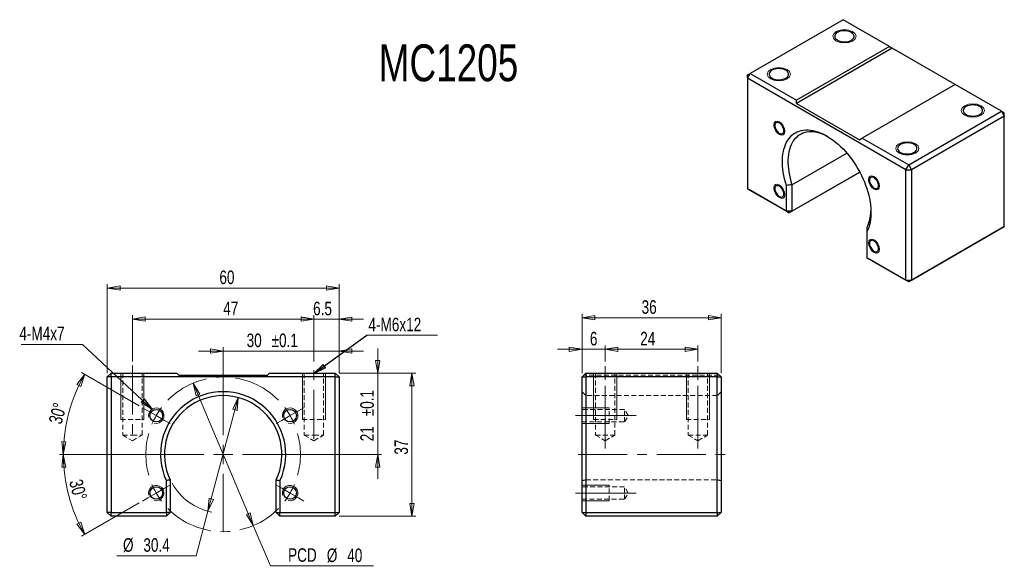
# Model space of a CAD drawing. Header units: millimetres. Extents: x 25 to 280, y 52 to 193.
import ezdxf

# ---------------------------------------------------------------- set-up
doc = ezdxf.new("R2010")
doc.units = ezdxf.units.MM
doc.linetypes.add('CENTERX2', pattern=[20.32, 12.7, -2.54, 2.54, -2.54])
doc.linetypes.add('HIDDEN', pattern=[1.905, 1.27, -0.635])
doc.styles.add('SLDTEXTSTYLE0', font='TXT', dxfattribs={"width": 0.75})
doc.dimstyles.new('SLDDIMSTYLE0', dxfattribs={"dimtxt": 3.5, "dimasz": 3.302, "dimexe": 0, "dimexo": 0.0625, "dimgap": 0.875, "dimtad": 1, "dimrnd": 1e-09, "dimzin": 12, "dimdsep": 46, "dimtxsty": 'SLDTEXTSTYLE0', "dimblk1": 'CLOSED', "dimblk2": 'CLOSED', "dimsah": 1, "dimcen": 0.09, "dimadec": 0, "dimazin": 3, "dimtol": 1, "dimtp": 0.1, "dimtm": 0.1, "dimtfac": 1, "dimtdec": 1, "dimtmove": 0, "dimatfit": 0, "dimldrblk": 'CLOSED', "dimfxl": 0, "dimfrac": 2, "dimtolj": 1, "dimarcsym": 0})
doc.dimstyles.new('SLDDIMSTYLE1', dxfattribs={"dimtxt": 3.5, "dimasz": 3.302, "dimexe": 0, "dimexo": 0.0625, "dimgap": 0.875, "dimtad": 1, "dimdec": 1, "dimrnd": 1e-09, "dimzin": 12, "dimdsep": 46, "dimtxsty": 'SLDTEXTSTYLE0', "dimblk1": 'CLOSED', "dimblk2": 'CLOSED', "dimsah": 1, "dimcen": 0.09, "dimadec": 0, "dimazin": 3, "dimtol": 1, "dimtp": 0.1, "dimtm": 0.1, "dimtfac": 1, "dimtdec": 1, "dimtmove": 0, "dimatfit": 0, "dimldrblk": 'CLOSED', "dimfxl": 0, "dimfrac": 2, "dimtolj": 1, "dimarcsym": 0})
doc.dimstyles.new('SLDDIMSTYLE2', dxfattribs={"dimtxt": 3.5, "dimasz": 3.302, "dimexe": 0, "dimexo": 0.0625, "dimgap": 0.875, "dimtad": 0, "dimtih": 1, "dimtoh": 1, "dimrnd": 1e-09, "dimzin": 12, "dimdsep": 46, "dimtxsty": 'SLDTEXTSTYLE0', "dimblk1": 'CLOSED', "dimblk2": 'CLOSED', "dimsah": 1, "dimcen": 0, "dimadec": 0, "dimazin": 3, "dimtfac": 1, "dimtmove": 0, "dimatfit": 3, "dimldrblk": 'CLOSED', "dimfxl": 0, "dimfrac": 2, "dimtolj": 1, "dimtzin": 12, "dimarcsym": 0})
doc.dimstyles.new('SLDDIMSTYLE3', dxfattribs={"dimtxt": 3.5, "dimasz": 3.302, "dimexe": 0, "dimexo": 0.0625, "dimgap": 0.875, "dimtad": 0, "dimtih": 1, "dimtoh": 1, "dimdec": 1, "dimrnd": 1e-09, "dimzin": 12, "dimdsep": 46, "dimtxsty": 'SLDTEXTSTYLE0', "dimblk1": 'CLOSED', "dimblk2": 'CLOSED', "dimsah": 1, "dimcen": 0, "dimadec": 0, "dimazin": 3, "dimtfac": 1, "dimtdec": 1, "dimtmove": 0, "dimatfit": 3, "dimldrblk": 'CLOSED', "dimfxl": 0, "dimfrac": 2, "dimtolj": 1, "dimtzin": 12, "dimarcsym": 0})
doc.dimstyles.new('SLDDIMSTYLE4', dxfattribs={"dimtxt": 3.5, "dimasz": 3.302, "dimexe": 0, "dimexo": 0.0625, "dimgap": 0.875, "dimtad": 1, "dimdec": 4, "dimzin": 12, "dimdsep": 46, "dimtxsty": 'SLDTEXTSTYLE0', "dimblk1": 'CLOSED', "dimblk2": 'CLOSED', "dimsah": 1, "dimcen": 0.09, "dimazin": 3, "dimtfac": 1, "dimtofl": 0, "dimtmove": 0, "dimatfit": 3, "dimldrblk": 'CLOSED', "dimfxl": 0, "dimfrac": 2, "dimtolj": 1, "dimtzin": 12, "dimarcsym": 0})
doc.dimstyles.new('SLDDIMSTYLE5', dxfattribs={"dimtxt": 3.5, "dimasz": 3.302, "dimexe": 0, "dimexo": 0.0625, "dimgap": 0.875, "dimtad": 1, "dimrnd": 1e-09, "dimzin": 12, "dimdsep": 46, "dimtxsty": 'SLDTEXTSTYLE0', "dimblk1": 'CLOSED', "dimblk2": 'CLOSED', "dimsah": 1, "dimcen": 0.09, "dimadec": 0, "dimazin": 3, "dimtfac": 1, "dimtofl": 0, "dimtmove": 0, "dimatfit": 3, "dimldrblk": 'CLOSED', "dimfxl": 0, "dimfrac": 2, "dimtolj": 1, "dimtzin": 12, "dimarcsym": 0})
doc.dimstyles.new('SLDDIMSTYLE6', dxfattribs={"dimtxt": 3.5, "dimasz": 3.302, "dimexe": 0, "dimexo": 0.0625, "dimgap": 0.875, "dimtad": 1, "dimdec": 1, "dimrnd": 1e-09, "dimzin": 12, "dimdsep": 46, "dimtxsty": 'SLDTEXTSTYLE0', "dimblk1": 'CLOSED', "dimblk2": 'CLOSED', "dimsah": 1, "dimcen": 0.09, "dimadec": 0, "dimazin": 3, "dimtfac": 1, "dimtdec": 1, "dimtmove": 0, "dimatfit": 0, "dimldrblk": 'CLOSED', "dimfxl": 0, "dimfrac": 2, "dimtolj": 1, "dimtzin": 12, "dimarcsym": 0})
doc.dimstyles.new('SLDDIMSTYLE7', dxfattribs={"dimtxt": 0.18, "dimasz": 3.302, "dimexe": 0, "dimexo": 0.0625, "dimgap": 0, "dimtad": 0, "dimtih": 1, "dimtoh": 1, "dimdec": 0, "dimrnd": 1e-09, "dimzin": 0, "dimdsep": 46, "dimtxsty": 'Standard', "dimblk1": 'CLOSED', "dimblk2": 'CLOSED', "dimsah": 1, "dimcen": 0.09, "dimadec": 0, "dimazin": 0, "dimtfac": 3.302, "dimtdec": 0, "dimtofl": 0, "dimtmove": 0, "dimatfit": 3, "dimldrblk": 'CLOSED', "dimfxl": 0, "dimfrac": 2, "dimtolj": 1, "dimtzin": 0, "dimarcsym": 0})
doc.dimstyles.new('SLDDIMSTYLE8', dxfattribs={"dimtxt": 3.5, "dimasz": 3.302, "dimexe": 0, "dimexo": 0.0625, "dimgap": 0.875, "dimtad": 1, "dimrnd": 1e-09, "dimzin": 12, "dimdsep": 46, "dimtxsty": 'SLDTEXTSTYLE0', "dimblk1": 'CLOSED', "dimblk2": 'CLOSED', "dimsah": 1, "dimcen": 0.09, "dimadec": 0, "dimazin": 3, "dimtfac": 1, "dimtmove": 0, "dimatfit": 0, "dimldrblk": 'CLOSED', "dimfxl": 0, "dimfrac": 2, "dimtolj": 1, "dimtzin": 12, "dimarcsym": 0})

# ---------------------------------------------------------------- blocks, each defined once
blk = doc.blocks.new('_Closed')
at = {"color": 0, "linetype": 'ByBlock', "lineweight": -2}
for p, q in [((-1, 0.166667), (0, 0)), ((-1, 0.166667), (-1, -0.166667)), ((0, 0), (-1, -0.166667)), ((0, 0), (-1, 0))]:
    blk.add_line(p, q, dxfattribs=at)
blk = doc.blocks.new('_D')
at = {"color": 7, "linetype": 'Continuous', "lineweight": 18}
for p, q in [((78.1, 107.59), (71.75, 107.59)), ((78.1, 99.57), (78.1, 108.59)), ((78.1, 107.59), (108.1, 107.59)), ((108.1, 101.87), (108.1, 108.59)), ((108.1, 107.59), (114.45, 107.59))]:
    blk.add_line(p, q, dxfattribs=at)
at = {"color": 7, "linetype": 'Continuous', "lineweight": 18, "xscale": 3.302, "yscale": 3.302}
blk.add_blockref('_Closed', (78.1, 107.59), dxfattribs=at)
at = {"color": 7, "linetype": 'Continuous', "lineweight": 18, "xscale": 3.302, "yscale": 3.302, "rotation": 180.0000000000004}
blk.add_blockref('_Closed', (108.1, 107.59), dxfattribs=at)
at = {"color": 7, "linetype": 'Continuous', "lineweight": 18, "char_height": 3.5, "attachment_point": 1, "style": 'SLDTEXTSTYLE0'}
for s, insert in [('30', (84.17, 112.1)), ('±0.1', (90.63, 112.1))]:
    blk.add_mtext(s, dxfattribs=dict(at, insert=insert))
blk = doc.blocks.new('_D_1')
at = {"color": 7, "linetype": 'Continuous', "lineweight": 18}
for p, q in [((118.1, 101.87), (118.1, 108.22)), ((108.1, 101.87), (119.1, 101.87)), ((118.1, 101.87), (118.1, 80.87)), ((96.8, 80.87), (119.1, 80.87)), ((118.1, 80.87), (118.1, 74.52))]:
    blk.add_line(p, q, dxfattribs=at)
at = {"color": 7, "linetype": 'Continuous', "lineweight": 18, "xscale": 3.302, "yscale": 3.302}
for p, rotation in [((118.1, 101.87), 270.0000000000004), ((118.1, 80.87), 90.0000000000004)]:
    blk.add_blockref('_Closed', p, dxfattribs=dict(at, rotation=rotation))
at = {"color": 7, "linetype": 'Continuous', "lineweight": 18, "char_height": 3.5, "attachment_point": 1, "rotation": 90, "style": 'SLDTEXTSTYLE0'}
for s, insert in [('±0.1', (113.58, 90.72)), ('21', (113.58, 84.25))]:
    blk.add_mtext(s, dxfattribs=dict(at, insert=insert))
blk = doc.blocks.new('_D_2')
at = {"color": 7, "linetype": 'Continuous', "lineweight": 18}
for p, q in [((70.3, 99.29), (85.89, 62.46)), ((85.89, 62.46), (90.31, 52.02)), ((90.31, 52.02), (116.96, 52.02))]:
    blk.add_line(p, q, dxfattribs=at)
at = {"color": 7, "linetype": 'Continuous', "lineweight": 18, "xscale": 3.302, "yscale": 3.302}
for p, rotation in [((70.3, 99.29), 112.9416414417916), ((85.89, 62.46), 292.9416414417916)]:
    blk.add_blockref('_Closed', p, dxfattribs=dict(at, rotation=rotation))
at = {"color": 7, "linetype": 'Continuous', "lineweight": 18, "char_height": 3.5, "attachment_point": 1, "style": 'SLDTEXTSTYLE0'}
for s, insert in [('PCD', (94.9, 56.59)), ('%%c', (104.92, 56.53)), ('40', (110.2, 56.53))]:
    blk.add_mtext(s, dxfattribs=dict(at, insert=insert))
blk = doc.blocks.new('_D_3')
at = {"color": 7, "linetype": 'Continuous', "lineweight": 18}
for p, q in [((82.02, 95.56), (74.17, 66.19)), ((74.17, 66.19), (71.09, 54.67)), ((71.09, 54.67), (50.58, 54.67))]:
    blk.add_line(p, q, dxfattribs=at)
blk.add_arc((78.1, 80.87), 15.2, 209.4527, 258.7872, dxfattribs=at)
at = {"color": 7, "linetype": 'Continuous', "lineweight": 18, "xscale": 3.302, "yscale": 3.302}
for p, rotation in [((82.02, 95.56), 75.02317242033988), ((74.17, 66.19), 255.0231724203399)]:
    blk.add_blockref('_Closed', p, dxfattribs=dict(at, rotation=rotation))
at = {"color": 7, "linetype": 'Continuous', "lineweight": 18, "char_height": 3.5, "attachment_point": 1, "style": 'SLDTEXTSTYLE0'}
for s, insert in [('%%c', (52.17, 59.19)), ('30.4', (57.45, 59.19))]:
    blk.add_mtext(s, dxfattribs=dict(at, insert=insert))
blk = doc.blocks.new('_D_4')
at = {"color": 7, "linetype": 'Continuous', "lineweight": 18}
for p, q in [((59.4, 80.87), (35.73, 80.87)), ((56.34, 68.31), (41.41, 59.69))]:
    blk.add_line(p, q, dxfattribs=at)
blk.add_arc((78.1, 80.87), 41.36, 180, 210, dxfattribs=at)
at = {"color": 7, "linetype": 'Continuous', "lineweight": 18, "xscale": 3.302, "yscale": 3.302}
for p, rotation in [((36.73, 80.87), 92.28217063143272), ((42.28, 60.19), 297.7178293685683)]:
    blk.add_blockref('_Closed', p, dxfattribs=dict(at, rotation=rotation))
at = {"color": 7, "linetype": 'Continuous', "lineweight": 18, "insert": (41.59, 74.74), "char_height": 3.5, "attachment_point": 1, "rotation": 285, "style": 'SLDTEXTSTYLE0'}
blk.add_mtext('30°', dxfattribs=at)
blk = doc.blocks.new('_D_5')
at = {"color": 7, "linetype": 'Continuous', "lineweight": 18}
for p, q in [((56.34, 93.44), (41.41, 102.06)), ((59.4, 80.87), (35.73, 80.87))]:
    blk.add_line(p, q, dxfattribs=at)
blk.add_arc((78.1, 80.87), 41.36, 150, 180, dxfattribs=at)
at = {"color": 7, "linetype": 'Continuous', "lineweight": 18, "xscale": 3.302, "yscale": 3.302}
for p, rotation in [((42.28, 101.56), 62.28217063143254), ((36.73, 80.87), 267.7178293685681)]:
    blk.add_blockref('_Closed', p, dxfattribs=dict(at, rotation=rotation))
at = {"color": 7, "linetype": 'Continuous', "lineweight": 18, "insert": (32.87, 89.35), "char_height": 3.5, "attachment_point": 1, "rotation": 75, "style": 'SLDTEXTSTYLE0'}
blk.add_mtext('30°', dxfattribs=at)
blk = doc.blocks.new('_D_6')
at = {"color": 7, "linetype": 'Continuous', "lineweight": 18}
for p, q in [((108.1, 101.87), (127.94, 101.87)), ((126.94, 101.87), (126.94, 64.87)), ((108.1, 64.87), (127.94, 64.87))]:
    blk.add_line(p, q, dxfattribs=at)
at = {"color": 7, "linetype": 'Continuous', "lineweight": 18, "xscale": 3.302, "yscale": 3.302}
for p, rotation in [((126.94, 101.87), 90.00000000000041), ((126.94, 64.87), 270.0000000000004)]:
    blk.add_blockref('_Closed', p, dxfattribs=dict(at, rotation=rotation))
at = {"color": 7, "linetype": 'Continuous', "lineweight": 18, "insert": (122.43, 80.79), "char_height": 3.5, "attachment_point": 1, "rotation": 90, "style": 'SLDTEXTSTYLE0'}
blk.add_mtext('37', dxfattribs=at)
blk = doc.blocks.new('_D_7')
at = {"color": 7, "linetype": 'Continuous', "lineweight": 18}
for p, q in [((54.6, 104.87), (54.6, 116.83)), ((54.6, 115.83), (101.6, 115.83)), ((101.6, 104.87), (101.6, 116.83))]:
    blk.add_line(p, q, dxfattribs=at)
at = {"color": 7, "linetype": 'Continuous', "lineweight": 18, "xscale": 3.302, "yscale": 3.302, "rotation": 180.0000000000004}
blk.add_blockref('_Closed', (54.6, 115.83), dxfattribs=at)
at = {"color": 7, "linetype": 'Continuous', "lineweight": 18, "xscale": 3.302, "yscale": 3.302}
blk.add_blockref('_Closed', (101.6, 115.83), dxfattribs=at)
at = {"color": 7, "linetype": 'Continuous', "lineweight": 18, "insert": (78.11, 120.34), "char_height": 3.5, "attachment_point": 1, "style": 'SLDTEXTSTYLE0'}
blk.add_mtext('47', dxfattribs=at)
blk = doc.blocks.new('_D_8')
at = {"color": 7, "linetype": 'Continuous', "lineweight": 18}
for p, q in [((48.1, 101.87), (48.1, 124.87)), ((108.1, 101.87), (108.1, 124.87)), ((48.1, 123.87), (108.1, 123.87))]:
    blk.add_line(p, q, dxfattribs=at)
at = {"color": 7, "linetype": 'Continuous', "lineweight": 18, "xscale": 3.302, "yscale": 3.302, "rotation": 180.0000000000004}
blk.add_blockref('_Closed', (48.1, 123.87), dxfattribs=at)
at = {"color": 7, "linetype": 'Continuous', "lineweight": 18, "xscale": 3.302, "yscale": 3.302}
blk.add_blockref('_Closed', (108.1, 123.87), dxfattribs=at)
at = {"color": 7, "linetype": 'Continuous', "lineweight": 18, "insert": (77.12, 128.39), "char_height": 3.5, "attachment_point": 1, "style": 'SLDTEXTSTYLE0'}
blk.add_mtext('60', dxfattribs=at)
blk = doc.blocks.new('_D_9')
at = {"color": 7, "linetype": 'Continuous', "lineweight": 18}
for p, q in [((101.6, 115.81), (95.25, 115.81)), ((101.6, 104.87), (101.6, 116.81)), ((101.6, 115.81), (108.1, 115.81)), ((108.1, 101.87), (108.1, 116.81)), ((108.1, 115.81), (114.45, 115.81))]:
    blk.add_line(p, q, dxfattribs=at)
at = {"color": 7, "linetype": 'Continuous', "lineweight": 18, "xscale": 3.302, "yscale": 3.302}
blk.add_blockref('_Closed', (101.6, 115.81), dxfattribs=at)
at = {"color": 7, "linetype": 'Continuous', "lineweight": 18, "xscale": 3.302, "yscale": 3.302, "rotation": 180.0000000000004}
blk.add_blockref('_Closed', (108.1, 115.81), dxfattribs=at)
at = {"color": 7, "linetype": 'Continuous', "lineweight": 18, "insert": (101.37, 120.33), "char_height": 3.5, "attachment_point": 1, "style": 'SLDTEXTSTYLE0'}
blk.add_mtext('6.5', dxfattribs=at)
blk = doc.blocks.new('SW_NOTE_0')
at = {"color": 0, "linetype": 'Continuous', "lineweight": 0}
blk.add_line((-15.95, 0), (0, 0), dxfattribs=at)
at = {"color": 0, "linetype": 'Continuous', "lineweight": 0, "insert": (-16.38, 4.61), "char_height": 3.5, "attachment_point": 1, "style": 'SLDTEXTSTYLE0'}
blk.add_mtext('4-M4x7', dxfattribs=at)
blk = doc.blocks.new('SW_NOTE_1')
at = {"color": 0, "linetype": 'Continuous', "lineweight": 0}
blk.add_line((18.31, 0), (0, 0), dxfattribs=at)
at = {"color": 0, "linetype": 'Continuous', "lineweight": 0, "insert": (0.41, 4.54), "char_height": 3.5, "attachment_point": 1, "style": 'SLDTEXTSTYLE0'}
blk.add_mtext('4-M6x12', dxfattribs=at)
blk = doc.blocks.new('SW_CENTERMARKSYMBOL_0')
at = {"color": 0, "linetype": 'Continuous', "lineweight": 0}
for p, q in [((0, 5), (0, 17.7)), ((-5, 0), (-17.7, 0)), ((0, 0), (-2.5, 0)), ((0, 0), (0, 2.5)), ((0, 0), (0, -2.5)), ((0, 0), (2.5, 0)), ((5, 0), (17.7, 0)), ((0, -5), (0, -17.7))]:
    blk.add_line(p, q, dxfattribs=at)
blk = doc.blocks.new('SW_CENTERMARKSYMBOL_1')
at = {"color": 0, "linetype": 'Continuous', "lineweight": 0}
for p, q in [((17.32, 15), (17.32, 29.82)), ((-2.17, 21.25), (-3.57, 22.06)), ((0, 20), (-2.17, 21.25)), ((34.64, 20), (36.81, 21.25)), ((36.81, 21.25), (38.21, 22.06)), ((0, 20), (2.17, 18.75)), ((2.17, 18.75), (3.57, 17.94)), ((32.48, 18.75), (31.07, 17.94)), ((34.64, 20), (32.48, 18.75)), ((17.32, 10), (17.32, 12.5)), ((12.32, 10), (-2.5, 10)), ((17.32, 10), (14.82, 10)), ((17.32, 10), (17.32, 7.5)), ((17.32, 10), (19.82, 10)), ((22.32, 10), (37.14, 10)), ((17.32, 5), (17.32, -9.82)), ((0, 0), (-2.17, -1.25)), ((0, 0), (2.17, 1.25)), ((2.17, 1.25), (3.57, 2.06)), ((32.48, 1.25), (31.07, 2.06)), ((34.64, 0), (32.48, 1.25)), ((34.64, 0), (36.81, -1.25)), ((-2.17, -1.25), (-3.57, -2.06)), ((36.81, -1.25), (38.21, -2.06))]:
    blk.add_line(p, q, dxfattribs=at)
at = {"color": 0, "linetype": 'CENTERX2', "lineweight": 0}
for start, end in [(44.3239, 135.6761), (164.3239, 195.6761), (344.3239, 15.6761), (224.3239, 315.6761)]:
    blk.add_arc((17.32, 10), 20, start, end, dxfattribs=at)
at = {"color": 0, "linetype": 'Continuous', "lineweight": 0}
for start, end in [(142.838, 150), (30, 37.162), (150, 157.162), (22.838, 30), (202.838, 210), (322.838, 330), (330, 337.162), (210, 217.162)]:
    blk.add_arc((17.32, 10), 20, start, end, dxfattribs=at)
blk = doc.blocks.new('_D_10')
at = {"color": 7, "linetype": 'Continuous', "lineweight": 18}
for p, q in [((170.96, 108.03), (164.61, 108.03)), ((170.96, 101.87), (170.96, 109.03)), ((170.96, 108.03), (176.96, 108.03)), ((176.96, 104.87), (176.96, 109.03)), ((176.96, 108.03), (183.31, 108.03))]:
    blk.add_line(p, q, dxfattribs=at)
at = {"color": 7, "linetype": 'Continuous', "lineweight": 18, "xscale": 3.302, "yscale": 3.302}
blk.add_blockref('_Closed', (170.96, 108.03), dxfattribs=at)
at = {"color": 7, "linetype": 'Continuous', "lineweight": 18, "xscale": 3.302, "yscale": 3.302, "rotation": 180.0000000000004}
blk.add_blockref('_Closed', (176.96, 108.03), dxfattribs=at)
at = {"color": 7, "linetype": 'Continuous', "lineweight": 18, "insert": (172.99, 112.54), "char_height": 3.5, "attachment_point": 1, "style": 'SLDTEXTSTYLE0'}
blk.add_mtext('6', dxfattribs=at)
blk = doc.blocks.new('_D_11')
at = {"color": 7, "linetype": 'Continuous', "lineweight": 18}
for p, q in [((176.96, 104.87), (176.96, 109.03)), ((176.96, 108.03), (200.96, 108.03)), ((200.96, 104.87), (200.96, 109.03))]:
    blk.add_line(p, q, dxfattribs=at)
at = {"color": 7, "linetype": 'Continuous', "lineweight": 18, "xscale": 3.302, "yscale": 3.302, "rotation": 180.0000000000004}
blk.add_blockref('_Closed', (176.96, 108.03), dxfattribs=at)
at = {"color": 7, "linetype": 'Continuous', "lineweight": 18, "xscale": 3.302, "yscale": 3.302}
blk.add_blockref('_Closed', (200.96, 108.03), dxfattribs=at)
at = {"color": 7, "linetype": 'Continuous', "lineweight": 18, "insert": (186.01, 112.54), "char_height": 3.5, "attachment_point": 1, "style": 'SLDTEXTSTYLE0'}
blk.add_mtext('24', dxfattribs=at)
blk = doc.blocks.new('_D_12')
at = {"color": 7, "linetype": 'Continuous', "lineweight": 18}
for p, q in [((170.96, 101.87), (170.96, 117.2)), ((170.96, 116.2), (206.96, 116.2)), ((206.96, 101.87), (206.96, 117.2))]:
    blk.add_line(p, q, dxfattribs=at)
at = {"color": 7, "linetype": 'Continuous', "lineweight": 18, "xscale": 3.302, "yscale": 3.302, "rotation": 180.0000000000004}
blk.add_blockref('_Closed', (170.96, 116.2), dxfattribs=at)
at = {"color": 7, "linetype": 'Continuous', "lineweight": 18, "xscale": 3.302, "yscale": 3.302}
blk.add_blockref('_Closed', (206.96, 116.2), dxfattribs=at)
at = {"color": 7, "linetype": 'Continuous', "lineweight": 18, "insert": (186.38, 120.71), "char_height": 3.5, "attachment_point": 1, "style": 'SLDTEXTSTYLE0'}
blk.add_mtext('36', dxfattribs=at)

msp = doc.modelspace()

# ---------------------------------------------------------------- linework, layer by layer
at = {"color": 7, "linetype": 'Continuous', "lineweight": 25}
for p, q in [((238.51249, 193.22815), (214.47086, 179.34921)), ((250.53331, 186.28868), (238.51249, 193.22815)), ((250.53331, 186.28868), (226.49168, 172.40974)), ((250.53331, 186.28868), (251.24041, 185.88041)), ((251.24041, 185.88041), (226.49168, 171.59327)), ((267.50381, 176.49175), (251.24041, 185.88041)), ((213.76375, 178.12447), (214.47086, 179.34921)), ((213.76375, 178.94087), (214.47086, 179.34921)), ((213.76375, 178.12447), (213.76375, 178.94087)), ((214.47086, 179.34921), (226.49168, 172.40974)), ((254.77595, 154.44863), (213.76375, 178.12447)), ((213.76375, 178.12447), (213.76375, 149.54554)), ((267.50387, 176.49178), (243.46224, 162.61285)), ((279.52468, 169.55231), (267.50387, 176.49178)), ((226.49168, 171.59327), (226.49168, 172.40974)), ((226.49168, 171.59327), (242.75513, 162.20458)), ((255.48305, 155.67338), (279.52468, 169.55231)), ((280.23179, 168.32757), (256.19016, 154.44863)), ((279.52468, 169.55231), (280.23179, 168.32757)), ((279.52468, 169.55231), (280.23179, 169.14398)), ((280.23179, 168.32757), (280.23179, 169.14398)), ((280.23179, 139.74864), (280.23179, 168.32757)), ((242.75513, 162.20458), (243.46224, 162.61285)), ((243.46224, 162.61285), (255.48305, 155.67338)), ((225.29124, 150.57527), (239.45833, 158.75376)), ((254.77595, 154.44863), (255.48305, 155.67338)), ((255.48305, 155.67338), (256.19016, 154.44863)), ((242.81865, 153.8255), (224.58413, 143.29893)), ((225.29124, 143.70727), (242.81859, 153.8256)), ((254.77595, 154.44863), (256.19016, 154.44863)), ((254.77595, 125.8697), (254.77595, 154.44863)), ((256.19016, 154.44863), (256.19016, 125.8697)), ((223.87702, 143.70727), (223.87702, 150.39221)), ((225.29124, 150.57527), (225.29124, 143.70727)), ((213.76375, 149.54554), (223.87702, 143.70727)), ((214.47086, 149.1372), (213.76375, 149.54554)), ((224.58413, 143.29893), (214.47086, 149.1372)), ((225.29124, 143.70727), (223.87702, 143.70727)), ((223.87702, 143.70727), (224.58413, 143.29893)), ((225.29124, 143.70727), (224.58413, 143.29893)), ((244.66268, 138.39291), (244.66268, 131.70797)), ((279.52468, 139.3403), (255.48305, 125.46137)), ((256.19016, 125.8697), (280.23179, 139.74864)), ((280.23179, 139.74864), (279.52468, 139.3403)), ((244.66268, 131.70797), (254.77595, 125.8697)), ((245.36978, 131.29963), (244.66268, 131.70797)), ((255.48305, 125.46137), (245.36978, 131.29963)), ((254.77595, 125.8697), (256.19016, 125.8697)), ((255.48305, 125.46137), (254.77595, 125.8697)), ((256.19016, 125.8697), (255.48305, 125.46137)), ((48.09617, 100.87464), (49.09617, 101.87464)), ((49.09617, 100.87464), (48.09617, 100.87464)), ((48.09617, 65.87464), (48.09617, 100.87464)), ((49.09617, 100.87464), (49.09617, 101.87464)), ((49.09617, 101.87464), (66.09617, 101.87464)), ((107.09617, 100.87464), (49.09617, 100.87464)), ((49.09617, 100.87464), (49.09617, 65.87464)), ((66.59617, 101.37464), (66.09617, 101.87464)), ((66.59617, 101.37464), (89.59617, 101.37464)), ((89.59617, 101.37464), (90.09617, 101.87464)), ((90.09617, 101.87464), (107.09617, 101.87464)), ((107.09617, 100.87464), (107.09617, 101.87464)), ((107.09617, 101.87464), (108.09617, 100.87464)), ((107.09617, 100.87464), (108.09617, 100.87464)), ((107.09617, 65.87464), (107.09617, 100.87464)), ((108.09617, 100.87464), (108.09617, 65.87464)), ((170.96185, 100.87464), (171.96185, 101.87464)), ((170.96185, 65.87464), (170.96185, 100.87464)), ((170.96185, 100.87464), (171.96185, 100.87464)), ((171.96185, 101.87464), (205.96185, 101.87464)), ((171.96185, 101.87464), (171.96185, 100.87464)), ((205.96185, 100.87464), (171.96185, 100.87464)), ((171.96185, 100.87464), (171.96185, 65.87464)), ((205.96185, 101.87464), (206.96185, 100.87464)), ((205.96185, 101.87464), (205.96185, 100.87464)), ((205.96185, 65.87464), (205.96185, 100.87464)), ((205.96185, 100.87464), (206.96185, 100.87464)), ((206.96185, 100.87464), (206.96185, 65.87464)), ((63.39849, 65.87464), (63.39849, 74.06153)), ((64.39849, 74.28573), (64.39849, 65.87464)), ((91.79384, 65.87464), (91.79384, 74.28573)), ((92.79384, 74.06153), (92.79384, 65.87464)), ((49.09617, 64.87464), (48.09617, 65.87464)), ((49.09617, 65.87464), (48.09617, 65.87464)), ((49.09617, 64.87464), (49.09617, 65.87464)), ((49.09617, 65.87464), (63.39849, 65.87464)), ((63.39849, 64.87464), (49.09617, 64.87464)), ((64.39849, 65.87464), (63.39849, 65.87464)), ((64.39849, 65.87464), (63.39849, 64.87464)), ((63.39849, 65.87464), (63.39849, 64.87464)), ((91.79384, 65.87464), (92.79384, 65.87464)), ((92.79384, 64.87464), (91.79384, 65.87464)), ((92.79384, 64.87464), (92.79384, 65.87464)), ((92.79384, 65.87464), (107.09617, 65.87464)), ((107.09617, 64.87464), (92.79384, 64.87464)), ((107.09617, 65.87464), (108.09617, 65.87464)), ((107.09617, 64.87464), (107.09617, 65.87464)), ((108.09617, 65.87464), (107.09617, 64.87464)), ((170.96185, 65.87464), (171.96185, 65.87464)), ((171.96185, 64.87464), (170.96185, 65.87464)), ((171.96185, 65.87464), (205.96185, 65.87464)), ((171.96185, 65.87464), (171.96185, 64.87464)), ((205.96185, 64.87464), (171.96185, 64.87464)), ((205.96185, 65.87464), (206.96185, 65.87464)), ((205.96185, 65.87464), (205.96185, 64.87464)), ((206.96185, 65.87464), (205.96185, 64.87464))]:
    msp.add_line(p, q, dxfattribs=at)
at = {"color": 7, "linetype": 'CENTERX2', "lineweight": 18}
for p, q in [((54.59617, 103.87464), (54.59617, 84.87464)), ((101.59617, 84.87464), (101.59617, 103.87464)), ((176.96185, 84.87464), (176.96185, 103.87464)), ((176.96185, 85.87464), (176.96185, 103.87464)), ((200.96185, 84.87464), (200.96185, 103.87464)), ((200.96185, 85.87464), (200.96185, 103.87464)), ((181.96185, 90.87464), (168.96185, 90.87464)), ((181.96185, 90.87464), (184.93825, 90.87464)), ((176.96185, 85.87464), (176.96185, 82.37248)), ((200.96185, 85.87464), (200.96185, 82.37248)), ((169.96185, 80.87464), (207.96185, 80.87464)), ((181.96185, 70.87464), (168.96185, 70.87464)), ((181.96185, 70.87464), (184.93825, 70.87464))]:
    msp.add_line(p, q, dxfattribs=at)
at = {"color": 7, "linetype": 'Continuous', "lineweight": 18}
for p, q in [((51.59617, 101.87464), (51.59617, 89.87464)), ((51.59617, 101.87464), (51.59617, 89.87464)), ((57.59617, 101.87464), (57.59617, 89.87464)), ((57.59617, 101.87464), (57.59617, 89.87464)), ((98.59617, 101.87464), (98.59617, 89.87464)), ((98.59617, 101.87464), (98.59617, 89.87464)), ((104.59617, 101.87464), (104.59617, 89.87464)), ((104.59617, 101.87464), (104.59617, 89.87464)), ((173.96185, 101.87464), (173.96185, 89.87464)), ((173.96185, 101.87464), (173.96185, 89.87464)), ((179.96185, 101.87464), (179.96185, 89.87464)), ((179.96185, 101.87464), (179.96185, 89.87464)), ((197.96185, 101.87464), (197.96185, 89.87464)), ((197.96185, 101.87464), (197.96185, 89.87464)), ((203.96185, 101.87464), (203.96185, 89.87464)), ((203.96185, 101.87464), (203.96185, 89.87464)), ((170.96185, 92.87464), (177.96185, 92.87464)), ((170.96185, 92.87464), (177.96185, 92.87464)), ((170.96185, 88.87464), (177.96185, 88.87464)), ((170.96185, 88.87464), (177.96185, 88.87464)), ((170.96185, 72.87464), (177.96185, 72.87464)), ((170.96185, 72.87464), (177.96185, 72.87464)), ((170.96185, 68.87464), (177.96185, 68.87464)), ((170.96185, 68.87464), (177.96185, 68.87464))]:
    msp.add_line(p, q, dxfattribs=at)
at = {"color": 7, "linetype": 'HIDDEN', "lineweight": 18}
for p, q in [((52.09617, 101.87464), (52.09617, 85.87464)), ((57.09617, 85.87464), (57.09617, 101.87464)), ((99.09617, 101.87464), (99.09617, 85.87464)), ((104.09617, 85.87464), (104.09617, 101.87464)), ((206.46185, 101.37464), (171.46185, 101.37464)), ((174.46185, 101.87464), (174.46185, 85.87464)), ((179.46185, 85.87464), (179.46185, 101.87464)), ((198.46185, 101.87464), (198.46185, 85.87464)), ((203.46185, 85.87464), (203.46185, 101.87464)), ((171.96185, 96.07464), (170.96185, 97.07464)), ((206.96185, 97.07464), (205.96185, 96.07464)), ((205.96185, 96.07464), (171.96185, 96.07464)), ((181.96185, 92.49964), (170.96185, 92.49964)), ((177.96185, 88.87464), (177.96185, 92.87464)), ((177.96185, 88.87464), (177.96185, 92.87464)), ((181.96185, 90.87464), (181.96185, 92.49964)), ((182.93825, 90.87464), (181.96185, 92.49964)), ((51.59617, 89.87464), (57.59617, 89.87464)), ((51.59617, 89.87464), (57.59617, 89.87464)), ((98.59617, 89.87464), (104.59617, 89.87464)), ((98.59617, 89.87464), (104.59617, 89.87464)), ((170.96185, 89.24964), (181.96185, 89.24964)), ((173.96185, 89.87464), (179.96185, 89.87464)), ((173.96185, 89.87464), (179.96185, 89.87464)), ((181.96185, 89.24964), (181.96185, 90.87464)), ((181.96185, 89.24964), (182.93825, 90.87464)), ((197.96185, 89.87464), (203.96185, 89.87464)), ((197.96185, 89.87464), (203.96185, 89.87464)), ((52.09617, 85.87464), (54.59617, 85.87464)), ((52.09617, 85.87464), (54.59617, 84.37248)), ((54.59617, 85.87464), (57.09617, 85.87464)), ((54.59617, 84.37248), (57.09617, 85.87464)), ((99.09617, 85.87464), (101.59617, 85.87464)), ((99.09617, 85.87464), (101.59617, 84.37248)), ((101.59617, 85.87464), (104.09617, 85.87464)), ((101.59617, 84.37248), (104.09617, 85.87464)), ((174.46185, 85.87464), (179.46185, 85.87464)), ((174.46185, 85.87464), (176.96185, 84.37248)), ((176.96185, 84.37248), (179.46185, 85.87464)), ((198.46185, 85.87464), (203.46185, 85.87464)), ((198.46185, 85.87464), (200.96185, 84.37248)), ((200.96185, 84.37248), (203.46185, 85.87464)), ((171.96185, 74.28573), (205.96185, 74.28573)), ((181.96185, 72.49964), (170.96185, 72.49964)), ((177.96185, 68.87464), (177.96185, 72.87464)), ((177.96185, 68.87464), (177.96185, 72.87464)), ((181.96185, 70.87464), (181.96185, 72.49964)), ((182.93825, 70.87464), (181.96185, 72.49964)), ((170.96185, 69.24964), (181.96185, 69.24964)), ((181.96185, 69.24964), (181.96185, 70.87464)), ((181.96185, 69.24964), (182.93825, 70.87464))]:
    msp.add_line(p, q, dxfattribs=at)
at = {"color": 7, "linetype": 'Continuous', "lineweight": 18, "flags": 128}
for points in [[(236.74472, 187.71739), (236.09441, 188.27925), (235.86604, 188.94201), (236.09441, 189.60476), (236.74472, 190.16662), (237.71799, 190.54204), (238.86604, 190.67387), (240.01409, 190.54204), (240.98736, 190.16662), (241.63768, 189.60476), (241.86604, 188.94201), (241.63768, 188.27925), (240.98736, 187.71739), (240.01409, 187.34197), (238.86604, 187.21014), (237.71799, 187.34197), (236.74472, 187.71739)], [(219.77416, 177.9205), (219.12384, 178.48235), (218.89548, 179.14511), (219.12384, 179.80787), (219.77416, 180.36972), (220.74743, 180.74514), (221.89548, 180.87697), (223.04353, 180.74514), (224.0168, 180.36972), (224.66712, 179.80787), (224.89548, 179.14511), (224.66712, 178.48235), (224.0168, 177.9205), (223.04353, 177.54508), (221.89548, 177.41325), (220.74743, 177.54508), (219.77416, 177.9205)], [(269.97874, 168.5318), (269.32842, 169.09366), (269.10006, 169.75642), (269.32842, 170.41917), (269.97874, 170.98103), (270.95201, 171.35645), (272.10006, 171.48828), (273.24811, 171.35645), (274.22138, 170.98103), (274.8717, 170.41917), (275.10006, 169.75642), (274.8717, 169.09366), (274.22138, 168.5318), (273.24811, 168.15638), (272.10006, 168.02455), (270.95201, 168.15638), (269.97874, 168.5318)], [(222.0224, 163.55836), (221.48121, 163.9951), (221.0224, 164.61397), (220.71584, 165.32075), (220.60819, 166.00785), (220.71584, 166.57066), (221.0224, 166.92349), (221.48121, 167.01264), (222.0224, 166.82452), (222.5636, 166.38779), (223.0224, 165.76892), (223.32896, 165.06213), (223.43661, 164.37503), (223.32896, 163.81223), (223.0224, 163.45939), (222.5636, 163.37025), (222.0224, 163.55836)], [(253.00818, 158.73491), (252.35786, 159.29676), (252.1295, 159.95952), (252.35786, 160.62227), (253.00818, 161.18413), (253.98145, 161.55955), (255.1295, 161.69138), (256.27755, 161.55955), (257.25082, 161.18413), (257.90114, 160.62227), (258.1295, 159.95952), (257.90114, 159.29676), (257.25082, 158.73491), (256.27755, 158.35949), (255.1295, 158.22766), (253.98145, 158.35949), (253.00818, 158.73491)], [(222.0224, 147.22754), (221.48121, 147.66428), (221.0224, 148.28315), (220.71584, 148.98994), (220.60819, 149.67703), (220.71584, 150.23984), (221.0224, 150.59268), (221.48121, 150.68182), (222.0224, 150.49371), (222.5636, 150.05697), (223.0224, 149.4381), (223.32896, 148.73132), (223.43661, 148.04422), (223.32896, 147.48141), (223.0224, 147.12858), (222.5636, 147.03943), (222.0224, 147.22754)], [(246.5173, 149.41776), (245.9761, 149.85449), (245.5173, 150.47336), (245.21074, 151.18015), (245.10309, 151.86725), (245.21074, 152.43006), (245.5173, 152.78289), (245.9761, 152.87204), (246.5173, 152.68392), (247.05849, 152.24718), (247.5173, 151.62831), (247.82386, 150.92153), (247.93151, 150.23443), (247.82386, 149.67162), (247.5173, 149.31879), (247.05849, 149.22964), (246.5173, 149.41776)], [(246.5173, 133.08694), (245.9761, 133.52368), (245.5173, 134.14255), (245.21074, 134.84933), (245.10309, 135.53643), (245.21074, 136.09924), (245.5173, 136.45207), (245.9761, 136.54122), (246.5173, 136.3531), (247.05849, 135.91637), (247.5173, 135.2975), (247.82386, 134.59071), (247.93151, 133.90362), (247.82386, 133.34081), (247.5173, 132.98797), (247.05849, 132.89883), (246.5173, 133.08694)]]:
    msp.add_lwpolyline(points, dxfattribs=at)
at = {"color": 7, "linetype": 'Continuous', "lineweight": 25, "flags": 128}
for points in [[(237.09828, 187.9215), (237.38149, 187.7808), (237.69787, 187.66603), (238.04035, 187.57978), (238.40127, 187.52395), (238.77257, 187.4998), (239.14596, 187.50786), (239.51309, 187.54796), (239.86577, 187.61921), (240.19612, 187.72), (240.49676, 187.84809), (240.76097, 188.00061), (240.98285, 188.17417), (241.15745, 188.36488), (241.28086, 188.56847), (241.35032, 188.78042), (241.3643, 188.99597), (241.32246, 189.21032), (241.22575, 189.41867), (241.07633, 189.61638), (240.87754, 189.79902), (240.63381, 189.96252), (240.35059, 190.10322), (240.03422, 190.21798), (239.69174, 190.30424), (239.33082, 190.36007), (238.95952, 190.38422), (238.58613, 190.37615), (238.219, 190.33605), (237.86631, 190.26481), (237.53596, 190.16402), (237.23533, 190.03593), (236.97111, 189.8834), (236.74923, 189.70985), (236.57464, 189.51914), (236.45123, 189.31554), (236.38176, 189.1036), (236.36779, 188.88804), (236.40963, 188.6737), (236.50634, 188.46534), (236.65576, 188.26764), (236.85455, 188.08499), (237.09828, 187.9215)], [(220.12771, 178.1246), (220.41093, 177.9839), (220.72731, 177.86914), (221.06978, 177.78288), (221.4307, 177.72705), (221.802, 177.7029), (222.17539, 177.71097), (222.54253, 177.75107), (222.89521, 177.82231), (223.22556, 177.9231), (223.5262, 178.05119), (223.79041, 178.20372), (224.01229, 178.37727), (224.18689, 178.56798), (224.3103, 178.77158), (224.37976, 178.98352), (224.39373, 179.19907), (224.3519, 179.41342), (224.25519, 179.62177), (224.10577, 179.81948), (223.90698, 180.00212), (223.66325, 180.16562), (223.38003, 180.30632), (223.06365, 180.42108), (222.72118, 180.50734), (222.36026, 180.56317), (221.98896, 180.58732), (221.61557, 180.57925), (221.24843, 180.53915), (220.89575, 180.46791), (220.5654, 180.36712), (220.26476, 180.23903), (220.00055, 180.0865), (219.77867, 179.91295), (219.60408, 179.72224), (219.48067, 179.51864), (219.4112, 179.3067), (219.39723, 179.09115), (219.43907, 178.8768), (219.53577, 178.66844), (219.68519, 178.47074), (219.88399, 178.2881), (220.12771, 178.1246)], [(270.3323, 168.73591), (270.61551, 168.59521), (270.93189, 168.48044), (271.27437, 168.39419), (271.63528, 168.33836), (272.00658, 168.31421), (272.37997, 168.32227), (272.74711, 168.36237), (273.09979, 168.43362), (273.43014, 168.53441), (273.73078, 168.6625), (273.99499, 168.81502), (274.21687, 168.98858), (274.39147, 169.17928), (274.51488, 169.38288), (274.58434, 169.59483), (274.59831, 169.81038), (274.55648, 170.02473), (274.45977, 170.23308), (274.31035, 170.43079), (274.11156, 170.61343), (273.86783, 170.77693), (273.58461, 170.91763), (273.26823, 171.03239), (272.92576, 171.11865), (272.56484, 171.17448), (272.19354, 171.19863), (271.82015, 171.19056), (271.45302, 171.15046), (271.10033, 171.07922), (270.76998, 170.97843), (270.46934, 170.85034), (270.20513, 170.69781), (269.98325, 170.52426), (269.80866, 170.33355), (269.68525, 170.12995), (269.61578, 169.91801), (269.60181, 169.70245), (269.64365, 169.48811), (269.74035, 169.27975), (269.88977, 169.08205), (270.08857, 168.8994), (270.3323, 168.73591)], [(223.17145, 164.52811), (223.15189, 164.78322), (223.09386, 165.05223), (222.99934, 165.32598), (222.87156, 165.59515), (222.71486, 165.85057), (222.53458, 166.08354), (222.33685, 166.28614), (222.12842, 166.45146), (221.91638, 166.57387), (221.70795, 166.6492), (221.51023, 166.67489), (221.32994, 166.65006), (221.17324, 166.57556), (221.04546, 166.45393), (220.95095, 166.2893), (220.89292, 166.08729), (220.87335, 165.85477), (220.89292, 165.59967), (220.95095, 165.33066), (221.04546, 165.05691), (221.17324, 164.78774), (221.32994, 164.53232), (221.51023, 164.29934), (221.70795, 164.09675), (221.91638, 163.93143), (222.12842, 163.80902), (222.33685, 163.73369), (222.53458, 163.708), (222.71486, 163.73282), (222.87156, 163.80732), (222.99934, 163.92896), (223.09386, 164.09358), (223.15189, 164.29559), (223.17145, 164.52811)], [(223.87702, 150.39221), (223.61477, 151.25002), (223.38848, 152.10346), (223.19893, 152.94965), (223.04675, 153.78574), (222.93247, 154.60889), (222.85646, 155.41634), (222.81898, 156.20535), (222.82016, 156.97326), (222.86, 157.71748), (222.93836, 158.43549), (223.05497, 159.12488), (223.20944, 159.78331), (223.40126, 160.40857), (223.62976, 160.99853), (223.89419, 161.55121), (224.19365, 162.06475), (224.52712, 162.53741), (224.89349, 162.96759), (225.29151, 163.35384), (225.71984, 163.69486), (226.17704, 163.98949), (226.66156, 164.23675), (227.17177, 164.43579), (227.70594, 164.58595), (228.26226, 164.68671), (228.83888, 164.73774), (229.43382, 164.73887), (230.04509, 164.69009), (230.67063, 164.59157), (231.30832, 164.44363), (231.956, 164.24678), (232.6115, 164.00169), (233.27259, 163.70917), (233.93706, 163.37023), (234.60264, 162.98599), (235.26711, 162.55777), (235.9282, 162.087), (236.5837, 161.57527), (237.23138, 161.02432), (237.86907, 160.436), (238.49461, 159.81229), (239.10588, 159.15531), (239.70082, 158.46727), (240.27744, 157.7505), (240.83376, 157.00741), (241.36793, 156.24052), (241.87814, 155.4524), (242.36266, 154.64573), (242.81986, 153.82323), (243.24819, 152.98767), (243.64621, 152.14187), (244.01258, 151.28869), (244.34605, 150.43101), (244.64551, 149.57173), (244.90994, 148.71375), (245.13844, 147.85995), (245.33026, 147.01324), (245.48473, 146.17645), (245.60134, 145.35243), (245.6797, 144.54395), (245.71954, 143.75373), (245.72072, 142.98446), (245.68324, 142.23872), (245.60723, 141.51903), (245.49295, 140.82783), (245.34077, 140.16744), (245.15122, 139.5401), (244.92493, 138.94792), (244.66268, 138.39291)], [(234.63084, 162.96873), (234.00656, 163.28487), (233.36354, 163.56613), (232.72638, 163.79944), (232.09739, 163.98396), (231.47887, 164.11902), (230.87304, 164.20412), (230.28213, 164.23895), (229.70826, 164.2234), (229.15352, 164.15751), (228.61994, 164.04153), (228.10944, 163.87587), (227.62389, 163.66114), (227.16503, 163.39812), (226.73455, 163.08776), (226.33401, 162.7312), (225.96485, 162.32971), (225.62842, 161.88478), (225.32595, 161.398), (225.05852, 160.87114), (224.82711, 160.30613), (224.63257, 159.70501), (224.47559, 159.06997), (224.35676, 158.40331), (224.27649, 157.70745), (224.23508, 156.98492), (224.23269, 156.23835), (224.26932, 155.47044), (224.34483, 154.68398), (224.45896, 153.88184), (224.61128, 153.06692), (224.80125, 152.24219), (225.02818, 151.41063), (225.29124, 150.57527)], [(253.36173, 158.93901), (253.64495, 158.79831), (253.96133, 158.68355), (254.3038, 158.59729), (254.66472, 158.54146), (255.03602, 158.51731), (255.40941, 158.52537), (255.77655, 158.56548), (256.12923, 158.63672), (256.45958, 158.73751), (256.76022, 158.8656), (257.02443, 159.01813), (257.24631, 159.19168), (257.42091, 159.38239), (257.54431, 159.58599), (257.61378, 159.79793), (257.62775, 160.01348), (257.58592, 160.22783), (257.48921, 160.43618), (257.33979, 160.63389), (257.14099, 160.81653), (256.89727, 160.98003), (256.61405, 161.12073), (256.29767, 161.23549), (255.9552, 161.32175), (255.59428, 161.37758), (255.22298, 161.40173), (254.84959, 161.39366), (254.48245, 161.35356), (254.12977, 161.28232), (253.79942, 161.18153), (253.49878, 161.05344), (253.23457, 160.90091), (253.01269, 160.72736), (252.83809, 160.53665), (252.71469, 160.33305), (252.64522, 160.12111), (252.63125, 159.90556), (252.67308, 159.69121), (252.76979, 159.48285), (252.91921, 159.28515), (253.11801, 159.10251), (253.36173, 158.93901)], [(223.17145, 148.19729), (223.15189, 148.4524), (223.09386, 148.72141), (222.99934, 148.99516), (222.87156, 149.26433), (222.71486, 149.51975), (222.53458, 149.75273), (222.33685, 149.95532), (222.12842, 150.12064), (221.91638, 150.24305), (221.70795, 150.31838), (221.51023, 150.34407), (221.32994, 150.31925), (221.17324, 150.24475), (221.04546, 150.12311), (220.95095, 149.95849), (220.89292, 149.75648), (220.87335, 149.52396), (220.89292, 149.26885), (220.95095, 148.99984), (221.04546, 148.72609), (221.17324, 148.45692), (221.32994, 148.2015), (221.51023, 147.96853), (221.70795, 147.76593), (221.91638, 147.60061), (222.12842, 147.4782), (222.33685, 147.40287), (222.53458, 147.37718), (222.71486, 147.40201), (222.87156, 147.47651), (222.99934, 147.59814), (223.09386, 147.76276), (223.15189, 147.96478), (223.17145, 148.19729)], [(247.66635, 150.38751), (247.64678, 150.64262), (247.58875, 150.91163), (247.49424, 151.18538), (247.36646, 151.45454), (247.20976, 151.70997), (247.02947, 151.94294), (246.83175, 152.14554), (246.62332, 152.31085), (246.41128, 152.43326), (246.20285, 152.50859), (246.00512, 152.53429), (245.82484, 152.50946), (245.66814, 152.43496), (245.54036, 152.31333), (245.44584, 152.1487), (245.38782, 151.94669), (245.36825, 151.71417), (245.38782, 151.45906), (245.44584, 151.19005), (245.54036, 150.9163), (245.66814, 150.64713), (245.82484, 150.39171), (246.00512, 150.15874), (246.20285, 149.95614), (246.41128, 149.79083), (246.62332, 149.66842), (246.83175, 149.59308), (247.02947, 149.56739), (247.20976, 149.59222), (247.36646, 149.66672), (247.49424, 149.78835), (247.58875, 149.95298), (247.64678, 150.15499), (247.66635, 150.38751)], [(247.66635, 134.05669), (247.64678, 134.3118), (247.58875, 134.58081), (247.49424, 134.85456), (247.36646, 135.12373), (247.20976, 135.37915), (247.02947, 135.61212), (246.83175, 135.81472), (246.62332, 135.98004), (246.41128, 136.10245), (246.20285, 136.17778), (246.00512, 136.20347), (245.82484, 136.17864), (245.66814, 136.10414), (245.54036, 135.98251), (245.44584, 135.81789), (245.38782, 135.61587), (245.36825, 135.38335), (245.38782, 135.12825), (245.44584, 134.85924), (245.54036, 134.58549), (245.66814, 134.31632), (245.82484, 134.0609), (246.00512, 133.82792), (246.20285, 133.62533), (246.41128, 133.46001), (246.62332, 133.3376), (246.83175, 133.26227), (247.02947, 133.23658), (247.20976, 133.2614), (247.36646, 133.3359), (247.49424, 133.45754), (247.58875, 133.62216), (247.64678, 133.82417), (247.66635, 134.05669)]]:
    msp.add_lwpolyline(points, dxfattribs=at)
at = {"color": 7, "linetype": 'Continuous', "lineweight": 25}
for centre in [(60.77566, 90.87464), (95.41668, 90.87464), (60.77566, 70.87464), (95.41668, 70.87464)]:
    msp.add_circle(centre, 1.625, dxfattribs=at)
for centre, radius, start, end in [((235.86992, 143.83126), 9.84969, 333.2138078, 359.5900381), ((78.09617, 80.87464), 16.2, 335.1299331, 204.8700669), ((78.09617, 80.87464), 15.2, 334.3113343, 205.6886657)]:
    msp.add_arc(centre, radius, start, end, dxfattribs=at)
at = {"color": 7, "linetype": 'Continuous', "lineweight": 18}
for centre in [(60.77566, 90.87464), (95.41668, 90.87464), (60.77566, 70.87464), (95.41668, 70.87464)]:
    msp.add_arc(centre, 2, 255, 195, dxfattribs=at)
at = {"color": 7, "linetype": 'Continuous', "lineweight": 25}
for points in [[(225.29124, 150.57527), (224.82003, 150.51324), (224.34862, 150.45225), (223.87702, 150.39221)], [(244.66268, 139.39238), (244.66268, 139.05832), (244.66268, 138.72519), (244.66268, 138.39291)], [(64.39849, 74.28573), (64.0653, 74.20976), (63.73196, 74.13506), (63.39849, 74.06153)], [(91.79384, 74.28573), (92.12704, 74.20976), (92.46038, 74.13506), (92.79384, 74.06153)]]:
    msp.add_open_spline(points, degree=3, dxfattribs=at)
at = {"color": 7, "linetype": 'HIDDEN', "lineweight": 18}
for points in [[(171.96185, 74.28573), (171.62866, 74.20976), (171.29532, 74.13506), (170.96185, 74.06153)], [(205.96185, 74.28573), (206.29505, 74.20976), (206.62839, 74.13506), (206.96185, 74.06153)]]:
    msp.add_open_spline(points, degree=3, dxfattribs=at)

# ---------------------------------------------------------------- block references
at = {"color": 7, "linetype": 'Continuous', "lineweight": 0}
for name, p in [('SW_NOTE_1', (115.28054, 111.65078)), ('SW_NOTE_0', (41.73343, 109.27521)), ('SW_CENTERMARKSYMBOL_1', (60.77566, 70.87464)), ('SW_CENTERMARKSYMBOL_0', (78.09617, 80.87464))]:
    msp.add_blockref(name, p, dxfattribs=at)

# ---------------------------------------------------------------- texts
at = {"color": 7, "linetype": 'Continuous', "lineweight": 0, "insert": (118.35201, 186.85157), "char_height": 9.525, "attachment_point": 1, "style": 'SLDTEXTSTYLE0'}
msp.add_mtext('MC1205', dxfattribs=at)

# ---------------------------------------------------------------- dimensions: what is measured, and where the dimension line sits
at = {"color": 7, "linetype": 'Continuous', "lineweight": 18}
for base, p1, p2, dimstyle, picture, middle in [((108.09617, 123.87464), (48.09617, 100.87464), (108.09617, 100.87464), 'SLDDIMSTYLE5', '_D_8', (79.70977, 123.87464)), ((101.59617, 115.82694), (54.59617, 103.87464), (101.59617, 103.87464), 'SLDDIMSTYLE5', '_D_7', (80.69384, 115.82694)), ((108.09617, 115.8137), (101.59617, 103.87464), (108.09617, 100.87464), 'SLDDIMSTYLE6', '_D_9', (104.60116, 115.8137)), ((206.96185, 116.19518), (170.96185, 100.87464), (206.96185, 100.87464), 'SLDDIMSTYLE5', '_D_12', (188.96185, 116.19518)), ((108.09617, 107.58898), (78.09617, 98.57464), (108.09617, 100.87464), 'SLDDIMSTYLE0', '_D', (91.91235, 107.58898)), ((176.96185, 108.03242), (170.96185, 100.87464), (176.96185, 103.87464), 'SLDDIMSTYLE8', '_D_10', (174.28288, 108.03242)), ((200.96185, 108.03242), (176.96185, 103.87464), (200.96185, 103.87464), 'SLDDIMSTYLE5', '_D_11', (188.59986, 108.03242))]:
    dim = msp.add_linear_dim(base=base, p1=p1, p2=p2, dimstyle=dimstyle, dxfattribs=at)
    dim.commit()
    dim.dimension.update_dxf_attribs({"geometry": picture, "text_midpoint": middle, "dimtype": 160})
for base, p2, dimstyle, picture, middle in [((118.09617, 80.87464), (95.79617, 80.87464), 'SLDDIMSTYLE1', '_D_1', (118.09617, 91.99781)), ((126.94231, 64.87464), (107.09617, 64.87464), 'SLDDIMSTYLE5', '_D_6', (126.94231, 83.37464))]:
    dim = msp.add_linear_dim(base=base, p1=(107.09617, 101.87464), p2=p2, angle=90, dimstyle=dimstyle, dxfattribs=at)
    dim.commit()
    dim.dimension.update_dxf_attribs({"geometry": picture, "text_midpoint": middle, "dimtype": 160})
for base, line1, line2, picture, middle in [((38.14354, 91.57991), ((57.20331, 92.93714), (64.34801, 88.81214)), ((95.79617, 80.87464), (60.39617, 80.87464)), '_D_5', (38.14354, 91.57991)), ((38.14354, 70.16936), ((95.79617, 80.87464), (60.39617, 80.87464)), ((57.20331, 68.81214), (64.34801, 72.93714)), '_D_4', (38.14354, 70.16936))]:
    dim = msp.add_angular_dim_2l(base=base, line1=line1, line2=line2, dimstyle='SLDDIMSTYLE4', dxfattribs=at)
    dim.commit()
    dim.dimension.update_dxf_attribs({"geometry": picture, "text_midpoint": middle, "dimtype": 162})
dim = msp.add_diameter_dim_2p(p1=(85.89203, 62.45659), p2=(70.3003, 99.29268), text='PCD<>', dimstyle='SLDDIMSTYLE2', dxfattribs=at)
dim.commit()
dim.dimension.update_dxf_attribs({"geometry": '_D_2', "text_midpoint": (105.13287, 54.79802), "dimtype": 163})
dim = msp.add_diameter_dim_2p(p1=(74.16806, 66.19097), p2=(82.02428, 95.5583), dimstyle='SLDDIMSTYLE3', dxfattribs=at)
dim.commit()
dim.dimension.update_dxf_attribs({"geometry": '_D_3', "text_midpoint": (59.33591, 57.45192), "dimtype": 163})

# ---------------------------------------------------------------- leaders
at = {"color": 7, "linetype": 'Continuous', "lineweight": 0}
for points in [[(101.59617, 101.75944), (115.28054, 111.65078)], [(59.6514, 92.52874), (41.73343, 109.27521)]]:
    msp.add_leader(points, dimstyle='SLDDIMSTYLE7', dxfattribs=at)

doc.saveas('drawing.dxf')
